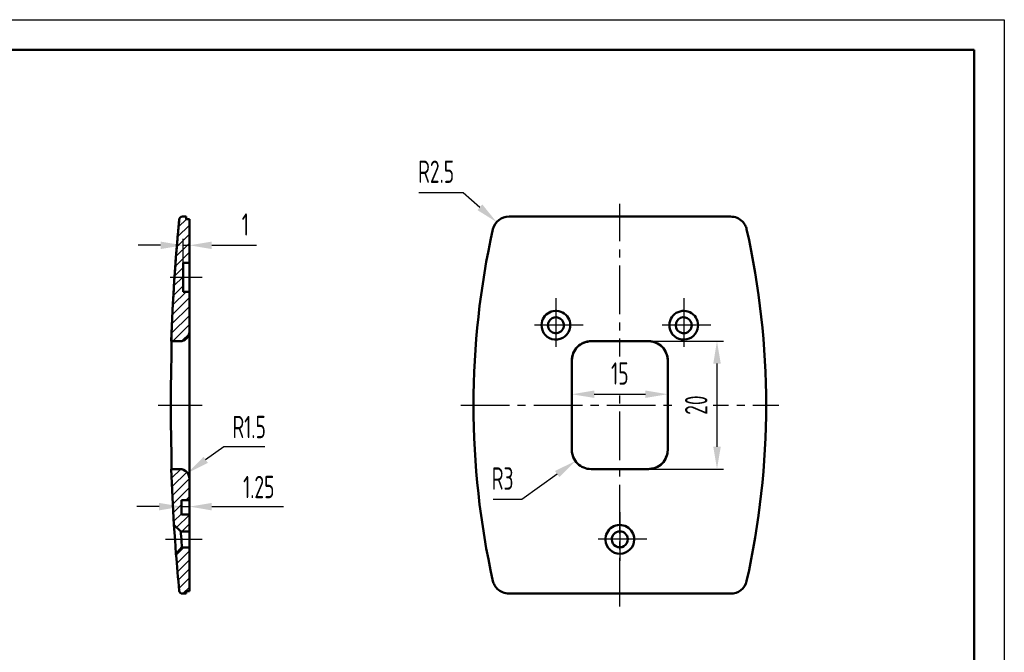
# Model space of a CAD drawing. Header units: millimetres. Extents: x 860 to 1140, y 48 to 246.
# Tile 3 of 3: x 986 to 1140, y 147 to 246. Entities that reach past the tile are written whole.
import ezdxf

# ---------------------------------------------------------------- set-up
doc = ezdxf.new("R2010")
doc.units = ezdxf.units.MM
doc.header["$MEASUREMENT"] = 0
doc.linetypes.add('CENTER2', pattern=[28.575, 19.05, -3.175, 3.175, -3.175])
doc.linetypes.add('DASHEDBIDOT', pattern=[12.4, 3, -3, 0.2, -3, 0.2, -3])
doc.layers.get('0').update_dxf_attribs({"lineweight": 50})
doc.layers.get('Defpoints').update_dxf_attribs({"lineweight": 25})
for name, color, linetype, lineweight in [('1轮廓实线层', 7, 'Continuous', 50), ('2细线层', 4, 'Continuous', 25), ('3中心线层', 1, 'CENTER2', 25), ('5剖面线层', 2, 'Continuous', 25), ('7标注层', 4, 'Continuous', 25), ('Layer0000', 7, 'Continuous', 25)]:
    doc.layers.add(name, color=color, linetype=linetype, lineweight=lineweight)
doc.styles.add('PC_TEXTSTYLE', font='ISOCP.SHX', dxfattribs={"width": 0.707, "bigfont": 'GBCBIG.SHX'})
doc.dimstyles.new('GB_LINEAR', dxfattribs={"dimtxt": 3.5, "dimasz": 3.5, "dimexe": 1, "dimexo": 0, "dimgap": 1.5, "dimtad": 1, "dimdsep": 46, "dimtxsty": 'PC_TEXTSTYLE', "dimcen": 0, "dimclrd": 256, "dimclrt": 3, "dimadec": 0, "dimazin": 2, "dimtp": 0.1, "dimtm": 0.1, "dimtfac": 0.71, "dimtdec": 3, "dimtmove": 0, "dimatfit": 3, "dimfxl": 1, "dimtfill": 1, "dimarcsym": 0})
doc.dimstyles.new('GB_RADIAL', dxfattribs={"dimtxt": 3.5, "dimasz": 3.5, "dimexe": 1, "dimexo": 0, "dimgap": 1.5, "dimtad": 1, "dimjust": 4, "dimdsep": 46, "dimtxsty": 'PC_TEXTSTYLE', "dimcen": 0, "dimclrd": 256, "dimclrt": 3, "dimadec": 0, "dimazin": 2, "dimtp": 0.1, "dimtm": 0.1, "dimtfac": 0.71, "dimtdec": 3, "dimtmove": 0, "dimatfit": 2, "dimfxl": 1, "dimtfill": 1, "dimarcsym": 0})

# ---------------------------------------------------------------- blocks, each defined once
blk = doc.blocks.new('*D16')
at = {"layer": '7标注层', "lineweight": -2, "ltscale": 0.4}
for p, q in [((1064.83, 170.96), (1070.37, 174.92)), ((1060.36, 170.96), (1064.83, 170.96))]:
    blk.add_line(p, q, dxfattribs=at)
at = {"layer": '7标注层', "ltscale": 0.4}
blk.add_solid([(1070.71, 174.44), (1070.03, 175.39), (1073.22, 176.95)], dxfattribs=at)
at = {"layer": 'Defpoints', "color": 0, "ltscale": 0.4}
for p in [(1075.66, 178.69), (1073.22, 176.95)]:
    blk.add_point(p, dxfattribs=at)
at = {"layer": '7标注层', "color": 3, "ltscale": 0.4, "insert": (1061.84, 174.21), "char_height": 3.5, "attachment_point": 5, "style": 'PC_TEXTSTYLE', "bg_fill": 3, "box_fill_scale": 1.25, "bg_fill_color": 257, "bg_fill_transparency": 0}
blk.add_mtext('R3', dxfattribs=at)
blk = doc.blocks.new('*D17')
at = {"layer": '7标注层', "color": 0, "lineweight": -2, "ltscale": 0.4}
for p, q in [((1083.37, 195.7), (1096.37, 195.7)), ((1083.37, 175.69), (1096.37, 175.69))]:
    blk.add_line(p, q, dxfattribs=at)
at = {"layer": '7标注层', "lineweight": -2, "ltscale": 0.4}
blk.add_line((1095.37, 192.2), (1095.37, 179.19), dxfattribs=at)
at = {"layer": '7标注层', "ltscale": 0.4}
for points in [[(1095.96, 192.2), (1094.79, 192.2), (1095.37, 195.7)], [(1094.79, 179.19), (1095.96, 179.19), (1095.37, 175.69)]]:
    blk.add_solid(points, dxfattribs=at)
at = {"layer": 'Defpoints', "color": 0, "ltscale": 0.4}
for p in [(1083.37, 195.7), (1083.37, 175.69), (1095.37, 175.69)]:
    blk.add_point(p, dxfattribs=at)
at = {"layer": '7标注层', "color": 3, "ltscale": 0.4, "insert": (1092.12, 185.69), "char_height": 3.5, "attachment_point": 5, "rotation": 90, "style": 'PC_TEXTSTYLE', "bg_fill": 3, "box_fill_scale": 1.25, "bg_fill_color": 257, "bg_fill_transparency": 0}
blk.add_mtext('20', dxfattribs=at)
blk = doc.blocks.new('*D18')
at = {"layer": '7标注层', "color": 0, "lineweight": -2, "ltscale": 0.4}
for p, q in [((1072.66, 188.4), (1072.66, 186.4)), ((1087.67, 187.4), (1087.67, 188.4))]:
    blk.add_line(p, q, dxfattribs=at)
at = {"layer": '7标注层', "lineweight": -2, "ltscale": 0.4}
blk.add_line((1076.16, 187.4), (1084.17, 187.4), dxfattribs=at)
at = {"layer": '7标注层', "ltscale": 0.4}
for points in [[(1076.16, 187.98), (1076.16, 186.82), (1072.66, 187.4)], [(1084.17, 186.82), (1084.17, 187.98), (1087.67, 187.4)]]:
    blk.add_solid(points, dxfattribs=at)
at = {"layer": 'Defpoints', "color": 0, "ltscale": 0.4}
for p in [(1072.66, 188.4), (1087.67, 187.4), (1087.67, 187.4)]:
    blk.add_point(p, dxfattribs=at)
at = {"layer": '7标注层', "color": 3, "ltscale": 0.4, "insert": (1080.17, 190.65), "char_height": 3.5, "attachment_point": 5, "style": 'PC_TEXTSTYLE', "bg_fill": 3, "box_fill_scale": 1.25, "bg_fill_color": 257, "bg_fill_transparency": 0}
blk.add_mtext('15', dxfattribs=at)
blk = doc.blocks.new('*D20')
at = {"layer": '7标注层', "lineweight": -2, "ltscale": 0.4}
for p, q in [((1048.71, 218.98), (1055.65, 218.98)), ((1055.65, 218.98), (1058.27, 216.66))]:
    blk.add_line(p, q, dxfattribs=at)
at = {"layer": '7标注层', "ltscale": 0.4}
blk.add_solid([(1057.89, 216.22), (1058.66, 217.1), (1060.89, 214.34)], dxfattribs=at)
at = {"layer": 'Defpoints', "color": 0, "ltscale": 0.4}
for p in [(1060.89, 214.34), (1062.81, 212.64)]:
    blk.add_point(p, dxfattribs=at)
at = {"layer": '7标注层', "color": 3, "ltscale": 0.4, "insert": (1051.43, 222.23), "char_height": 3.5, "attachment_point": 5, "style": 'PC_TEXTSTYLE', "bg_fill": 3, "box_fill_scale": 1.25, "bg_fill_color": 257, "bg_fill_transparency": 0}
blk.add_mtext('R2.5', dxfattribs=at)
blk = doc.blocks.new('*D21')
at = {"layer": '7标注层', "color": 0, "lineweight": -2, "ltscale": 0.4}
for p, q in [((1011.83, 206.79), (1011.83, 211.71)), ((1012.83, 206.82), (1012.83, 211.71))]:
    blk.add_line(p, q, dxfattribs=at)
at = {"layer": '7标注层', "lineweight": -2, "ltscale": 0.4}
for p, q in [((1008.33, 210.71), (1004.83, 210.71)), ((1011.83, 210.71), (1012.83, 210.71)), ((1016.33, 210.71), (1023.32, 210.71))]:
    blk.add_line(p, q, dxfattribs=at)
at = {"layer": '7标注层', "ltscale": 0.4}
for points in [[(1008.33, 210.12), (1008.33, 211.29), (1011.83, 210.71)], [(1016.33, 211.29), (1016.33, 210.12), (1012.83, 210.71)]]:
    blk.add_solid(points, dxfattribs=at)
at = {"layer": 'Defpoints', "color": 0, "ltscale": 0.4}
for p in [(1012.83, 210.71), (1011.83, 206.79), (1012.83, 206.82)]:
    blk.add_point(p, dxfattribs=at)
at = {"layer": '7标注层', "color": 3, "ltscale": 0.4, "insert": (1021.58, 213.96), "char_height": 3.5, "attachment_point": 5, "style": 'PC_TEXTSTYLE', "bg_fill": 3, "box_fill_scale": 1.25, "bg_fill_color": 257, "bg_fill_transparency": 0}
blk.add_mtext('1', dxfattribs=at)
blk = doc.blocks.new('*D34')
at = {"layer": '7标注层', "lineweight": -2, "ltscale": 0.4}
for p, q in [((1018.2, 179.19), (1015.37, 177.13)), ((1024.65, 179.19), (1018.2, 179.19))]:
    blk.add_line(p, q, dxfattribs=at)
at = {"layer": '7标注层', "ltscale": 0.4}
blk.add_solid([(1015.03, 177.6), (1015.72, 176.66), (1012.54, 175.07)], dxfattribs=at)
at = {"layer": 'Defpoints', "color": 0, "ltscale": 0.4}
for p in [(1011.33, 174.19), (1012.54, 175.07)]:
    blk.add_point(p, dxfattribs=at)
at = {"layer": '7标注层', "color": 3, "ltscale": 0.4, "insert": (1022.18, 182.27), "char_height": 3.5, "attachment_point": 5, "style": 'PC_TEXTSTYLE', "bg_fill": 3, "box_fill_scale": 1.25, "bg_fill_color": 257, "bg_fill_transparency": 0}
blk.add_mtext('R1.5', dxfattribs=at)
blk = doc.blocks.new('*D23')
at = {"layer": '7标注层', "lineweight": -2, "ltscale": 0.4}
for p, q in [((1008.08, 169.81), (1004.58, 169.81)), ((1011.58, 169.81), (1012.83, 169.81)), ((1016.33, 169.81), (1027.53, 169.81))]:
    blk.add_line(p, q, dxfattribs=at)
at = {"layer": '7标注层', "color": 0, "lineweight": -2, "ltscale": 0.4}
for p, q in [((1011.58, 168.78), (1011.58, 170.81)), ((1012.83, 167.93), (1012.83, 170.81))]:
    blk.add_line(p, q, dxfattribs=at)
at = {"layer": '7标注层', "ltscale": 0.4}
for points in [[(1008.08, 169.22), (1008.08, 170.39), (1011.58, 169.81)], [(1016.33, 170.39), (1016.33, 169.22), (1012.83, 169.81)]]:
    blk.add_solid(points, dxfattribs=at)
at = {"layer": 'Defpoints', "color": 0, "ltscale": 0.4}
for p in [(1012.83, 169.81), (1011.58, 168.78), (1012.83, 167.93)]:
    blk.add_point(p, dxfattribs=at)
at = {"layer": '7标注层', "color": 3, "ltscale": 0.4, "insert": (1023.68, 172.88), "char_height": 3.5, "attachment_point": 5, "style": 'PC_TEXTSTYLE', "bg_fill": 3, "box_fill_scale": 1.25, "bg_fill_color": 257, "bg_fill_transparency": 0}
blk.add_mtext('1.25', dxfattribs=at)

msp = doc.modelspace()

# ---------------------------------------------------------------- hatches: boundary and pattern name
at = {"layer": '5剖面线层', "linetype": 'Continuous', "lineweight": -3}
h = msp.add_hatch(dxfattribs=at)
h.set_pattern_fill('ANSI31', color=256, scale=1.00024, style=0, pattern_type=2)
h.set_pattern_definition([(45, (826.7313, 95.673), (-0.7072767, 0.7072767), [])])
edge = h.paths.add_edge_path(flags=0)
edge.add_line((1012.829, 214.826), (1012.829, 207.95))
edge.add_line((1012.829, 207.95), (1011.828, 207.95))
edge.add_line((1011.828, 207.95), (1011.828, 203.449))
edge.add_line((1011.828, 203.449), (1012.829, 203.449))
edge.add_line((1012.829, 203.449), (1012.829, 197.197))
edge.add_spline(control_points=[(1012.829, 197.197), (1012.829, 195.697), (1011.328, 195.697)], knot_values=[0, 0, 0, 1, 1, 1], weights=[1, 0.7071068, 1], degree=2, periodic=0)
edge.add_line((1011.328, 195.697), (1009.995, 195.697))
edge.add_spline(control_points=[(1009.995, 195.697), (1010.313, 205.243), (1011.238, 214.75)], knot_values=[0.0220378, 0.0220378, 0.0220378, 0.0331432, 0.0331432, 0.0331432], weights=[0.9749352, 0.9867803, 0.9997814], degree=2, periodic=0)
edge.add_spline(control_points=[(1011.238, 214.75), (1011.263, 215.004), (1011.476, 215.202), (1011.735, 215.202)], knot_values=[0.0576311, 0.0576311, 0.0576311, 0.0576311, 0.9386279, 0.9386279, 0.9386279, 0.9386279], degree=3, periodic=0)
edge.add_line((1011.735, 215.202), (1012.329, 215.202))
edge.add_line((1012.329, 215.202), (1012.329, 214.826))
edge.add_line((1012.329, 214.826), (1012.829, 214.826))
at = {"layer": '5剖面线层', "linetype": 'Continuous'}
h = msp.add_hatch(dxfattribs=at)
h.set_pattern_fill('_USER', color=256, angle=45, style=0, pattern_type=0)
h.set_pattern_definition([(45, (0, 0), (-0.7071068, 0.7071068), [])])
edge = h.paths.add_edge_path()
edge.add_ellipse((1309.9, 185.695), major_axis=(300.072, 0), ratio=1, start_angle=181.91021, end_angle=183.58336)
edge.add_spline(control_points=[(1010.415, 166.939), (1010.681, 166.689), (1011.213, 166.19), (1011.479, 165.941)], knot_values=[-1, -1, -1, -1, 0, 0, 0, 0], degree=3, periodic=0)
edge.add_line((1011.479, 165.941), (1012.829, 165.941))
edge.add_line((1012.829, 165.941), (1012.829, 166.565))
edge.add_line((1012.829, 166.565), (1012.829, 167.69))
edge.add_line((1012.829, 167.69), (1012.829, 168.565))
edge.add_line((1012.829, 168.565), (1012.829, 168.816))
edge.add_line((1012.829, 168.816), (1012.829, 170.816))
edge.add_line((1012.829, 170.816), (1012.829, 174.192))
edge.add_spline(control_points=[(1012.829, 174.192), (1012.829, 175.692), (1011.328, 175.692)], knot_values=[-0.9999892, -0.9999892, -0.9999892, 0, 0, 0], degree=2, periodic=0)
edge.add_line((1011.328, 175.692), (1010.028, 175.692))
edge.add_line((1010.028, 175.692), (1009.995, 175.692))
h.paths.add_polyline_path([(1011.578, 170.816), (1012.829, 170.816), (1012.829, 168.816), (1012.829, 168.565), (1011.578, 168.565)], flags=16)
edge = h.paths.add_edge_path()
edge.add_line((1012.329, 156.195), (1011.735, 156.195))
edge.add_spline(control_points=[(1011.735, 156.195), (1011.48, 156.196), (1011.263, 156.387), (1011.237, 156.647)], knot_values=[0.0005214, 0.0005214, 0.0005214, 0.0005214, 0.9993548, 0.9993548, 0.9993548, 0.9993548], degree=3, periodic=0)
edge.add_spline(control_points=[(1011.237, 156.647), (1010.956, 159.541), (1010.73, 162.441)], knot_values=[0.0000902, 0.0000902, 0.0000902, 0.0032953, 0.0032953, 0.0032953], degree=2, periodic=0)
edge.add_spline(control_points=[(1010.73, 162.441), (1011.018, 162.752), (1011.368, 163.13), (1011.655, 163.44)], knot_values=[0, 0, 0, 0, 1, 1, 1, 1], degree=3, periodic=0)
edge.add_line((1011.653, 163.438), (1012.829, 163.438))
edge.add_line((1012.829, 163.438), (1012.829, 156.57))
edge.add_line((1012.829, 156.57), (1012.329, 156.57))
edge.add_line((1012.329, 156.57), (1012.329, 156.195))

# ---------------------------------------------------------------- linework, layer by layer
at = {"ltscale": 0.4}
for p, q in [((1011.735, 215.202), (1012.329, 215.202)), ((1012.329, 215.202), (1012.329, 214.826)), ((1012.329, 215.202), (1012.329, 214.826)), ((1012.329, 214.826), (1012.829, 214.826)), ((1012.329, 214.826), (1012.829, 214.826)), ((1012.829, 214.826), (1012.829, 207.95)), ((1012.829, 214.826), (1012.829, 207.95)), ((1062.844, 215.201), (1097.486, 215.202)), ((1012.829, 207.95), (1011.828, 207.95)), ((1011.828, 207.95), (1011.828, 203.449)), ((1012.829, 207.95), (1012.829, 205.699)), ((1012.829, 205.699), (1012.829, 203.449)), ((1011.828, 203.449), (1012.829, 203.449)), ((1011.828, 203.449), (1012.829, 203.449)), ((1012.829, 203.449), (1012.829, 197.197)), ((1012.829, 203.449), (1012.829, 197.197)), ((1012.829, 197.196), (1012.829, 192.696)), ((1011.328, 195.697), (1009.995, 195.697)), ((1011.328, 195.697), (1009.995, 195.697)), ((1084.666, 195.697), (1075.664, 195.697)), ((1012.829, 192.696), (1012.829, 178.693)), ((1072.663, 192.696), (1072.663, 178.693)), ((1087.667, 185.695), (1087.667, 192.696)), ((1087.667, 178.693), (1087.667, 185.695)), ((1012.829, 178.693), (1012.829, 174.192)), ((1009.995, 175.692), (1011.328, 175.692)), ((1009.995, 175.692), (1011.328, 175.692)), ((1075.664, 175.692), (1084.666, 175.692)), ((1012.829, 174.192), (1012.829, 168.816)), ((1012.829, 170.816), (1011.578, 170.816)), ((1011.578, 170.816), (1011.578, 168.565)), ((1011.578, 168.565), (1012.829, 168.565)), ((1012.829, 168.816), (1012.829, 167.69)), ((1010.581, 164.563), (1010.415, 166.939)), ((1011.479, 165.941), (1010.415, 166.939)), ((1012.829, 167.69), (1012.829, 166.565)), ((1012.829, 166.565), (1012.829, 165.941)), ((1012.829, 165.941), (1011.479, 165.941)), ((1012.829, 163.438), (1012.829, 165.941)), ((1010.729, 162.453), (1010.581, 164.563)), ((1010.96, 162.689), (1011.655, 163.44)), ((1011.653, 163.438), (1012.829, 163.438)), ((1012.829, 163.438), (1012.829, 156.57)), ((1010.73, 162.441), (1010.96, 162.689)), ((1012.329, 156.195), (1011.735, 156.195)), ((1012.329, 156.195), (1011.735, 156.195)), ((1012.829, 156.57), (1012.329, 156.57)), ((1012.329, 156.57), (1012.329, 156.195)), ((1012.829, 156.57), (1012.329, 156.57)), ((1012.329, 156.57), (1012.329, 156.195)), ((1097.486, 156.188), (1062.844, 156.203))]:
    msp.add_line(p, q, dxfattribs=at)
for centre, radius, start, end in [((1309.9, 185.695), 300.072, 174.44338, 178.08979), ((1011.735, 214.702), 0.499, 89.96049, 174.47563), ((1062.809, 212.642), 2.56, 89.22275, 166.66091), ((1097.489, 212.534), 2.667, 67.55644, 90.04628), ((1097.523, 212.617), 2.578, 44.96061, 67.57324), ((1097.577, 212.673), 2.5, 28.88927, 44.92087), ((1183.376, 185.695), 126.102, 167.38626, 192.61374), ((1097.618, 212.696), 2.453, 12.63159, 28.88097), ((976.953, 185.695), 126.102, 347.38631, 12.61369), ((1070.164, 198.198), 2.251, 352.9582, 178.20033), ((1090.168, 198.196), 2.251, 343.77559, 177.98258), ((1070.163, 198.198), 1.25, 351.1682, 180), ((1090.168, 198.198), 1.25, 341.50728, 180), ((1011.328, 197.197), 1.5, 270, 0), ((1070.164, 198.198), 2.251, 178.20779, 352.95074), ((1070.163, 198.198), 1.25, 180, 351.1682), ((1090.168, 198.198), 2.251, 178.0411, 343.71708), ((1090.168, 198.198), 1.25, 180, 341.50728), ((959.056, 194.622), 50.984, 357.83584, 1.20865), ((1075.664, 192.696), 3.001, 89.99976, 180), ((1084.666, 192.696), 3.001, 359.99976, 90), ((1309.865, 185.695), 299.943, 178.6624, 181.3376), ((959.027, 176.767), 51.012, 358.79229, 2.16322), ((1075.664, 178.693), 3.001, 179.99972, 270), ((1084.666, 178.693), 3.001, 269.99976, 0), ((1309.9, 185.695), 300.072, 181.91021, 183.58355), ((1011.328, 174.192), 1.5, 0, 90), ((1080.166, 164.687), 2.252, 358.97471, 183.1733), ((1080.165, 164.69), 1.251, 2.04177, 180), ((1080.166, 164.693), 2.252, 183.30399, 358.84402), ((1080.165, 164.69), 1.251, 180, 2.04177), ((1309.9, 185.695), 300.072, 184.44457, 185.55513), ((1062.703, 158.701), 2.446, 192.84977, 209.09875), ((1062.744, 158.724), 2.492, 209.10705, 225.13879), ((1097.521, 158.747), 2.56, 269.2233, 346.6615), ((1011.734, 156.695), 0.499, 185.51074, 270.05603), ((1062.797, 158.78), 2.57, 225.17853, 247.7911), ((1062.832, 158.862), 2.659, 247.77434, 270.26415)]:
    msp.add_arc(centre, radius, start, end, dxfattribs=at)
for points, weights in [([(1009.995, 195.697), (1010.313, 205.243), (1011.238, 214.75)], [0.974935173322, 0.986780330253, 0.999781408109]), ([(1011.328, 175.692), (1012.829, 175.692), (1012.829, 174.192)], [1, 0.707106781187, 1])]:
    msp.add_rational_spline(points, weights, degree=2, dxfattribs=at)
for points in [[(1011.238, 214.75), (1011.263, 215.004), (1011.476, 215.202), (1011.735, 215.202)], [(1011.479, 165.941), (1011.479, 165.94), (1011.522, 165.368), (1011.569, 164.69)], [(1011.569, 164.69), (1011.619, 163.989), (1011.655, 163.436), (1011.655, 163.438)], [(1011.735, 156.195), (1011.48, 156.196), (1011.263, 156.387), (1011.237, 156.647)]]:
    msp.add_open_spline(points, degree=3, dxfattribs=at)
for points, knots in [([(1072.663, 192.696), (1072.687, 193.104), (1072.831, 193.66), (1073.081, 194.25), (1073.399, 194.667), (1073.692, 194.963), (1074.055, 195.236), (1074.289, 195.359), (1074.582, 195.508), (1075.044, 195.628), (1075.412, 195.68), (1075.664, 195.697)], [0, 0, 0, 0, 0.260384, 0.3646241, 0.4067979, 0.5942764, 0.6289749, 0.6967762, 0.7626216, 0.8385135, 1, 1, 1, 1]), ([(1084.666, 195.697), (1084.921, 195.685), (1085.273, 195.657), (1085.689, 195.514), (1086.05, 195.379), (1086.465, 195.084), (1086.884, 194.757), (1087.233, 194.235), (1087.466, 193.733), (1087.649, 193.156), (1087.661, 192.853), (1087.667, 192.696)], [0, 0, 0, 0, 0.16267953, 0.2236207, 0.2803021, 0.40841071, 0.54695966, 0.6162912, 0.8067769, 0.90041486, 1, 1, 1, 1]), ([(1087.667, 178.693), (1087.64, 178.215), (1087.483, 177.673), (1087.19, 177.055), (1086.931, 176.724), (1086.603, 176.409), (1086.262, 176.138), (1085.972, 175.995), (1085.682, 175.858), (1085.244, 175.752), (1084.901, 175.707), (1084.666, 175.692)], [0, 0, 0, 0, 0.3056132, 0.3557653, 0.4360832, 0.5727907, 0.6455308, 0.7132843, 0.7791938, 0.8496304, 1, 1, 1, 1])]:
    msp.add_open_spline(points, degree=3, knots=knots, dxfattribs=at)
at = {"layer": '1轮廓实线层'}
for q in [(883.83, 241.306), (1135.608, 52.709)]:
    msp.add_line((1135.608, 241.306), q, dxfattribs=at)
at = {"layer": '2细线层'}
for p, q in [((860.256, 246.021), (1140.323, 246.021)), ((1140.323, 246.021), (1140.323, 47.994))]:
    msp.add_line(p, q, dxfattribs=at)
at = {"layer": '3中心线层', "ltscale": 0.4}
for p, q in [((1080.165, 154.195), (1080.165, 217.202)), ((1009.828, 205.699), (1014.829, 205.699)), ((1070.164, 202.449), (1070.164, 193.946)), ((1090.168, 202.447), (1090.168, 193.945)), ((1074.415, 198.198), (1065.913, 198.198)), ((1094.419, 198.196), (1085.917, 198.196)), ((1007.921, 185.695), (1014.829, 185.695)), ((1055.274, 185.695), (1105.056, 185.695)), ((1080.166, 168.945), (1080.166, 160.44)), ((1014.829, 164.69), (1009.067, 164.69)), ((1084.419, 164.693), (1075.913, 164.693))]:
    msp.add_line(p, q, dxfattribs=at)
at = {"layer": 'Layer0000', "color": 7, "linetype": 'DASHEDBIDOT', "lineweight": 20}
for p, q in [((1011.735, 215.202), (1012.329, 215.202)), ((1012.829, 207.95), (1011.828, 207.95)), ((1011.828, 207.95), (1011.828, 203.449)), ((1012.829, 174.192), (1012.829, 168.816)), ((1011.578, 170.816), (1011.578, 168.565)), ((1011.578, 168.565), (1012.829, 168.565)), ((1012.829, 166.565), (1012.829, 165.941)), ((1012.829, 165.941), (1011.479, 165.941)), ((1011.653, 163.438), (1012.829, 163.438)), ((1012.829, 163.438), (1012.829, 156.57))]:
    msp.add_line(p, q, dxfattribs=at)
at = {"layer": 'Layer0000', "color": 7, "linetype": 'Continuous', "lineweight": 20}
msp.add_line((1010.73, 162.441), (1010.729, 162.453), dxfattribs=at)
at = {"layer": 'Layer0000', "color": 7, "linetype": 'DASHEDBIDOT', "lineweight": 20}
for points, weights in [([(1012.829, 197.197), (1012.829, 195.697), (1011.328, 195.697)], [1, 0.707106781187, 1]), ([(1010.415, 166.939), (1010.141, 171.312), (1009.995, 175.692)], [0.942756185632, 0.94722805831, 0.951924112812]), ([(1011.237, 156.647), (1010.956, 159.541), (1010.73, 162.441)], [0.932630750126, 0.93539007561, 0.938245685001])]:
    msp.add_rational_spline(points, weights, degree=2, dxfattribs=at)
for points in [[(1011.479, 165.941), (1011.213, 166.19), (1010.681, 166.689), (1010.415, 166.939)], [(1010.73, 162.441), (1011.018, 162.752), (1011.368, 163.13), (1011.655, 163.44)]]:
    msp.add_open_spline(points, degree=3, dxfattribs=at)

# ---------------------------------------------------------------- next in the draw order: dimensions: what is measured, and where the dimension line sits
at = {"layer": '7标注层', "ltscale": 0.4}
dim = msp.add_radius_dim(center=(1062.809, 212.642), mpoint=(1060.893, 214.339), text='R2.5', dimstyle='GB_RADIAL', override={"dimscale": 1, "dimgap": 1.5, "dimtad": 1, "dimjust": 0, "dimtih": 1, "dimtoh": 1, "dimdec": 2, "dimlfac": 1, "dimpost": '<>', "dimcen": 0, "dimse1": 0, "dimse2": 0, "dimsd1": 0, "dimsd2": 0, "dimtix": 0, "dimtofl": 0, "dimatfit": 0}, dxfattribs=at)
dim.commit()
dim.dimension.update_dxf_attribs({"geometry": '*D20', "text_midpoint": (1056.333, 218.379), "dimtype": 164})
dim = msp.add_linear_dim(base=(1012.829, 210.705), p1=(1011.828, 206.79), p2=(1012.829, 206.825), dimstyle='GB_LINEAR', override={"dimscale": 1, "dimgap": 1.5, "dimtad": 1, "dimjust": 0, "dimdec": 2, "dimlfac": 1, "dimse1": 0, "dimse2": 0, "dimsd1": 0, "dimsd2": 0, "dimclrd": 256, "dimclre": 0, "dimtofl": 1}, dxfattribs=at)
dim.commit()
dim.dimension.update_dxf_attribs({"geometry": '*D21', "text_midpoint": (1021.576, 213.955)})
dim = msp.add_linear_dim(base=(1095.3719, 175.6922), p1=(1083.3719, 195.697), p2=(1083.3719, 175.6922), angle=90, dimstyle='GB_LINEAR', override={"dimscale": 1, "dimgap": 1.5, "dimtad": 1, "dimjust": 0, "dimdec": 2, "dimlfac": 1, "dimse1": 0, "dimse2": 0, "dimsd1": 0, "dimsd2": 0, "dimclrd": 256, "dimclre": 0, "dimtofl": 1}, dxfattribs=at)
dim.commit()
dim.dimension.update_dxf_attribs({"geometry": '*D17', "text_midpoint": (1092.1219, 185.6946)})
for center, mpoint, picture, middle in [((1011.328, 174.192), (1012.542, 175.074), '*D34', (1015.28, 177.065)), ((1075.664, 178.693), (1073.221, 176.95), '*D16', (1064.827, 170.96))]:
    dim = msp.add_radius_dim(center=center, mpoint=mpoint, dimstyle='GB_RADIAL', override={"dimscale": 1, "dimgap": 1.5, "dimtad": 1, "dimjust": 0, "dimtih": 1, "dimtoh": 1, "dimdec": 2, "dimlfac": 1, "dimse1": 0, "dimse2": 0, "dimsd1": 0, "dimsd2": 0, "dimtix": 0, "dimtofl": 0, "dimatfit": 0}, dxfattribs=at)
    dim.commit()
    dim.dimension.update_dxf_attribs({"geometry": picture, "text_midpoint": middle, "dimtype": 164})

# ---------------------------------------------------------------- next in the draw order: dimensions: what is measured, and where the dimension line sits
for base, p1, p2, picture, middle in [((1087.667, 187.401), (1072.663, 188.403), (1087.667, 187.401), '*D18', (1080.165, 190.651)), ((1012.829, 169.806), (1011.578, 168.784), (1012.829, 167.927), '*D23', (1023.679, 172.881))]:
    dim = msp.add_linear_dim(base=base, p1=p1, p2=p2, dimstyle='GB_LINEAR', override={"dimscale": 1, "dimgap": 1.5, "dimtad": 1, "dimjust": 0, "dimdec": 2, "dimlfac": 1, "dimse1": 0, "dimse2": 0, "dimsd1": 0, "dimsd2": 0, "dimclrd": 256, "dimclre": 0, "dimtofl": 1}, dxfattribs=at)
    dim.commit()
    dim.dimension.update_dxf_attribs({"geometry": picture, "text_midpoint": middle})

# ---------------------------------------------------------------- next in the draw order: linework, layer by layer
at = {"ltscale": 0.4}
msp.add_line((1012.829, 170.816), (1011.578, 170.816), dxfattribs=at)

doc.saveas('drawing.dxf')
